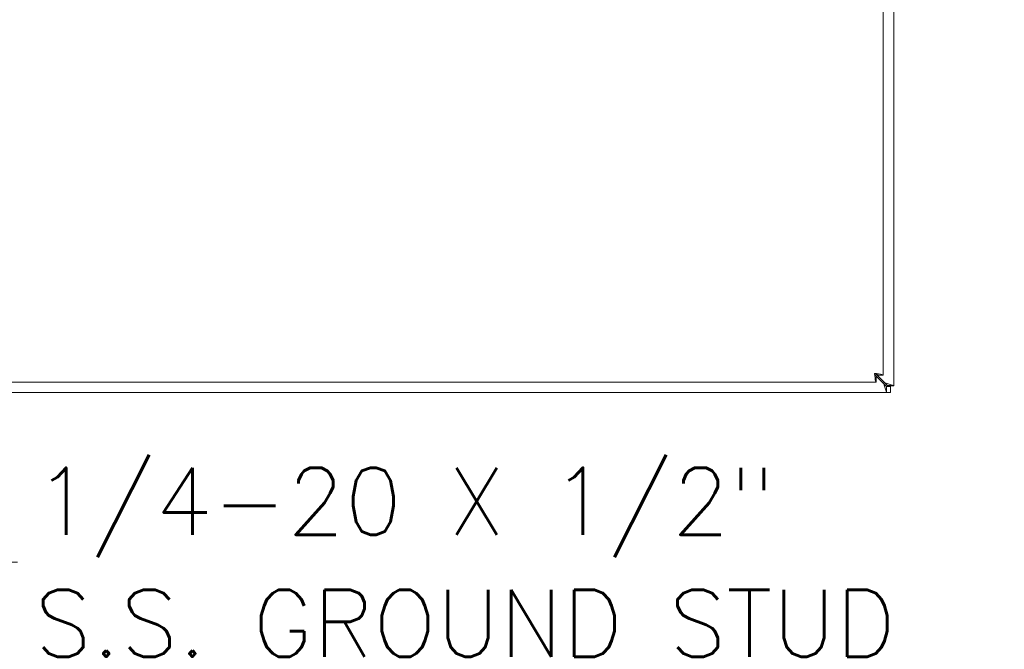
# Model space of a CAD drawing. Header units: inches. Extents: x 6 to 108, y 3 to 70.
# Tile 4 of 15: x 37 to 49, y 25 to 33. Entities that reach past the tile are written whole.
import ezdxf

# ---------------------------------------------------------------- set-up
doc = ezdxf.new("R2010")
doc.units = ezdxf.units.IN
doc.header["$LTSCALE"] = 6.4
doc.header["$MEASUREMENT"] = 0
doc.layers.add('Symbol (ANSI)', color=7, linetype='Continuous', lineweight=5)
doc.layers.add('Visible (ANSI)', color=7, linetype='Continuous', lineweight=5)
doc.styles.add('Note Text (ANSI)', font='RomanS.shx')
doc.dimstyles.new('Default (ANSI)$7', dxfattribs={"dimscale": 6.4, "dimtxt": 0.125, "dimasz": 0.098425, "dimexe": 0.125, "dimexo": 0.0625, "dimgap": 0.031496, "dimtad": 0, "dimtih": 1, "dimtoh": 1, "dimrnd": 1e-08, "dimzin": 0, "dimdsep": 46, "dimtxsty": 'Note Text (ANSI)', "dimcen": 0.09, "dimdle": 0.393701, "dimclrd": 256, "dimclre": 256, "dimclrt": 256, "dimadec": 0, "dimazin": 0, "dimtfac": 0.96, "dimtofl": 0, "dimtmove": 0, "dimatfit": 3, "dimfxl": 1, "dimtolj": 1, "dimtzin": 4, "dimlwd": -1, "dimlwe": -1, "dimarcsym": 0})

msp = doc.modelspace()

# ---------------------------------------------------------------- linework, layer by layer
at = {"layer": 'Visible (ANSI)'}
for p, q in [((47.7546, 44.3121), (47.7546, 28.4822)), ((47.6296, 44.1871), (47.6296, 28.6072)), ((47.5333, 28.6074), (47.6383, 28.5024)), ((47.6494, 28.5135), (47.5443, 28.6185)), ((47.5446, 28.5962), (47.5446, 28.5222)), ((47.5556, 28.6072), (47.6296, 28.6072)), ((47.5446, 28.5222), (31.8397, 28.5222)), ((47.6383, 28.5024), (47.6696, 28.4712)), ((47.6806, 28.4822), (47.6494, 28.5135)), ((47.6696, 28.4712), (47.7176, 28.4712)), ((47.6806, 28.4772), (47.6806, 28.4822)), ((47.7546, 28.4772), (47.6806, 28.4772)), ((47.7176, 28.4712), (47.7176, 28.3972)), ((47.7546, 28.4822), (47.7546, 28.4772)), ((47.6696, 28.3972), (31.8397, 28.3972)), ((47.7176, 28.3972), (47.6696, 28.3972))]:
    msp.add_line(p, q, dxfattribs=at)
msp.add_arc((47.6797, 28.4721), 0.07, 128.59203, 141.40797, dxfattribs=at)
for points, knots in [([(47.5244, 28.6274), (47.5291, 28.589), (47.5338, 28.5514), (47.5385, 28.5338), (47.5405, 28.5262), (47.5426, 28.5222), (47.5446, 28.5222)], [0, 0, 0, 0, 1.0950581, 1.0950581, 1.0950581, 1.5707963, 1.5707963, 1.5707963, 1.5707963]), ([(47.5244, 28.6274), (47.5307, 28.612), (47.5371, 28.5976), (47.5435, 28.5963), (47.5438, 28.5962), (47.5442, 28.5962), (47.5446, 28.5962)], [0, 0, 0, 0, 1.4834748, 1.4834748, 1.4834748, 1.5707963, 1.5707963, 1.5707963, 1.5707963]), ([(47.6296, 28.6072), (47.6296, 28.6119), (47.6067, 28.6166), (47.5726, 28.6213), (47.5578, 28.6233), (47.5411, 28.6254), (47.5244, 28.6274)], [0, 0, 0, 0, 1.0950581, 1.0950581, 1.0950581, 1.5707963, 1.5707963, 1.5707963, 1.5707963]), ([(47.5244, 28.6274), (47.5398, 28.621), (47.5542, 28.6147), (47.5555, 28.6083), (47.5556, 28.608), (47.5556, 28.6076), (47.5556, 28.6072)], [0, 0, 0, 0, 1.4834748, 1.4834748, 1.4834748, 1.5707963, 1.5707963, 1.5707963, 1.5707963]), ([(47.6383, 28.5024), (47.6493, 28.4655), (47.66, 28.4294), (47.6655, 28.4111), (47.6682, 28.402), (47.6696, 28.3972), (47.6696, 28.3972)], [-1.5707963, -1.5707963, -1.5707963, -1.5707963, -0.5201457, -0.5201457, -0.5201457, 0, 0, 0, 0]), ([(47.7546, 28.4822), (47.7546, 28.4822), (47.7337, 28.4884), (47.7017, 28.4979), (47.6859, 28.5026), (47.6676, 28.508), (47.6494, 28.5135)], [0, 0, 0, 0, 1.0506506, 1.0506506, 1.0506506, 1.5707963, 1.5707963, 1.5707963, 1.5707963])]:
    msp.add_open_spline(points, degree=3, knots=knots, dxfattribs=at)
for points in [[(47.6696, 28.4712), (47.6696, 28.4465), (47.6696, 28.4218), (47.6696, 28.3972)], [(47.7546, 28.4822), (47.73, 28.4822), (47.7053, 28.4822), (47.6806, 28.4822)]]:
    msp.add_open_spline(points, degree=3, dxfattribs=at)

# ---------------------------------------------------------------- texts
at = {"layer": 'Symbol (ANSI)', "insert": (37.4941, 26.3709), "char_height": 0.8, "width": 12.077316, "attachment_point": 4, "line_spacing_factor": 1.093904, "style": 'Note Text (ANSI)'}
msp.add_mtext('{1/4-20 X 1/2"\\PS.S. GROUND STUD}', dxfattribs=at)

# ---------------------------------------------------------------- leaders
at = {"layer": 'Symbol (ANSI)', "annotation_type": 0, "has_hookline": 1, "hookline_direction": 0, "text_width": 11.581}
msp.add_leader([(34.7546, 31.3537), (36.6627, 26.3709), (37.2926, 26.3709)], dimstyle='Default (ANSI)$7', override={"dimtad": 0}, dxfattribs=at)

doc.saveas('drawing.dxf')
